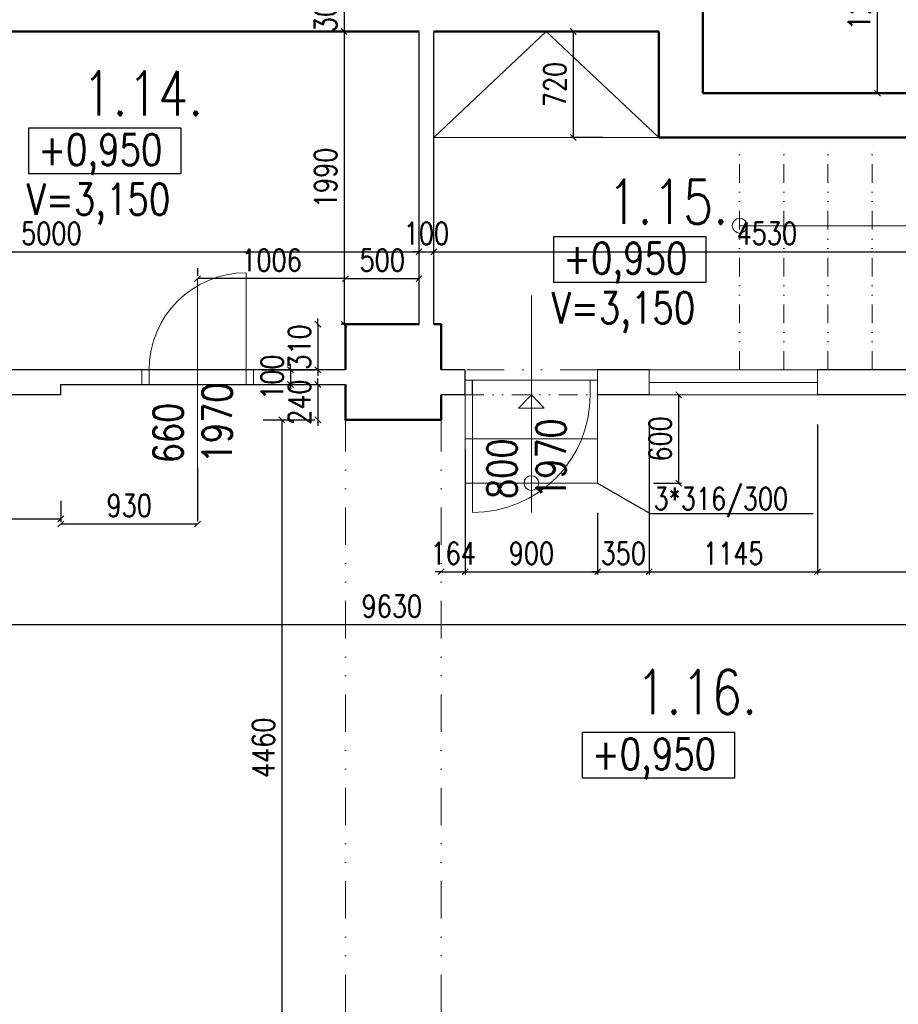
# Model space of a CAD drawing. Header units: millimetres. Extents: x -238874 to 551972, y -298952 to 658415.
# Tile 103 of 256: x 19723 to 25697, y 76656 to 83351. Entities that reach past the tile are written whole.
import ezdxf

# ---------------------------------------------------------------- set-up
doc = ezdxf.new("R2010")
doc.units = ezdxf.units.MM
doc.header["$LTSCALE"] = 20
doc.linetypes.add('DIVIDE', pattern=[31.75, 12.7, -6.35, 0, -6.35, 0, -6.35])
doc.linetypes.add('DIVIDE2', pattern=[15.875, 6.35, -3.175, 0, -3.175, 0, -3.175])
for name, color, linetype in [('CZ', 255, 'Continuous'), ('KOTY', 8, 'Continuous'), ('ZDP', 50, 'Continuous')]:
    doc.layers.add(name, color=color, linetype=linetype)
doc.layers.add('NOSNÉ', color=8, linetype='Continuous', lineweight=50)
doc.layers.add('PRUCHODY', color=7, linetype='Continuous', lineweight=18)
doc.styles.add('SIMPLEX', font='SIMPLEX.shx', dxfattribs={"width": 0.8, "bigfont": 'CAD13.shx'})
doc.styles.get("Standard").update_dxf_attribs({"font": 'simplex.shx', "width": 0.8})
doc.dimstyles.new('CKA', dxfattribs={"dimtxt": 200, "dimasz": 40, "dimexe": 20, "dimexo": 0.2, "dimgap": 50, "dimtad": 1, "dimdec": 0, "dimrnd": 1, "dimzin": 0, "dimdsep": 46, "dimtxsty": 'Standard', "dimblk1": 'OBLIQUE', "dimblk2": 'OBLIQUE', "dimsah": 1, "dimcen": 0.09, "dimclrd": 253, "dimclre": 253, "dimclrt": 253, "dimadec": 0, "dimazin": 0, "dimtfac": 1, "dimtdec": 0, "dimtix": 1, "dimtmove": 2, "dimatfit": 3, "dimfxl": 1, "dimtolj": 1, "dimtzin": 0, "dimarcsym": 0})

# ---------------------------------------------------------------- blocks, each defined once
blk = doc.blocks.new('_OBLIQUE')
at = {"color": 0, "linetype": 'ByBlock'}
blk.add_line((-0.5, -0.5), (0.5, 0.5), dxfattribs=at)
blk = doc.blocks.new('*D485')
at = {"layer": 'DEFPOINTS', "color": 0, "transparency": 16777216}
for p in [(21515.1, 80630), (21505.1, 76170), (21515.1, 76170)]:
    blk.add_point(p, dxfattribs=at)
at = {"layer": 'KOTY', "lineweight": -2, "transparency": 16777216}
for p, q in [((21505.1, 80630), (21505.1, 76170)), ((21134.3, 76170), (21485.1, 76170))]:
    blk.add_line(p, q, dxfattribs=at)
at = {"layer": 'KOTY', "lineweight": -2, "transparency": 16777216, "xscale": 40, "yscale": 40, "zscale": 40}
for p, rotation in [((21505.1, 80630), 90), ((21505.1, 76170), 270)]:
    blk.add_blockref('_OBLIQUE', p, dxfattribs=dict(at, rotation=rotation))
at = {"layer": 'KOTY', "transparency": 16777216, "insert": (21380.1, 78400), "char_height": 150, "attachment_point": 5, "rotation": 90, "style": 'SIMPLEX'}
blk.add_mtext('\\A1;4460', dxfattribs=at)
blk = doc.blocks.new('*D522')
at = {"layer": 'DEFPOINTS', "color": 0, "transparency": 16777216}
for p in [(17438, 80460.2), (20002.3, 80460.2), (20002.3, 79957.2)]:
    blk.add_point(p, dxfattribs=at)
at = {"layer": 'KOTY', "lineweight": -2, "transparency": 16777216}
for p, q in [((20002.3, 80079.4), (20002.3, 79937.2)), ((17438, 79957.2), (20002.3, 79957.2))]:
    blk.add_line(p, q, dxfattribs=at)
at = {"layer": 'KOTY', "lineweight": -2, "transparency": 16777216, "xscale": 40, "yscale": 40, "zscale": 40, "rotation": 180}
blk.add_blockref('_OBLIQUE', (17438, 79957.2), dxfattribs=at)
at = {"layer": 'KOTY', "lineweight": -2, "transparency": 16777216, "xscale": 40, "yscale": 40, "zscale": 40}
blk.add_blockref('_OBLIQUE', (20002.3, 79957.2), dxfattribs=at)
at = {"layer": 'KOTY', "transparency": 16777216, "insert": (18720.1, 80082.2), "char_height": 150, "attachment_point": 5, "style": 'SIMPLEX'}
blk.add_mtext('\\A1;2564', dxfattribs=at)
blk = doc.blocks.new('*D524')
at = {"layer": 'DEFPOINTS', "color": 0, "transparency": 16777216}
for p in [(27068, 79237.5), (27068, 78670), (17438, 78555)]:
    blk.add_point(p, dxfattribs=at)
at = {"layer": 'KOTY', "lineweight": -2, "transparency": 16777216}
for p, q in [((17438, 79237.5), (27068, 79237.5)), ((27068, 79050.8), (27068, 79257.5))]:
    blk.add_line(p, q, dxfattribs=at)
at = {"layer": 'KOTY', "lineweight": -2, "transparency": 16777216, "xscale": 40, "yscale": 40, "zscale": 40, "rotation": 180}
blk.add_blockref('_OBLIQUE', (17438, 79237.5), dxfattribs=at)
at = {"layer": 'KOTY', "lineweight": -2, "transparency": 16777216, "xscale": 40, "yscale": 40, "zscale": 40}
blk.add_blockref('_OBLIQUE', (27068, 79237.5), dxfattribs=at)
at = {"layer": 'KOTY', "transparency": 16777216, "insert": (22253, 79362.5), "char_height": 150, "attachment_point": 5, "style": 'SIMPLEX'}
blk.add_mtext('\\A1;9630', dxfattribs=at)
blk = doc.blocks.new('*D525')
at = {"layer": 'DEFPOINTS', "color": 0, "transparency": 16777216}
for p in [(22438, 81773), (17438, 81540), (22438, 81280)]:
    blk.add_point(p, dxfattribs=at)
at = {"layer": 'KOTY', "lineweight": -2, "transparency": 16777216}
for p, q in [((17438, 81773), (22438, 81773)), ((22438, 81660.8), (22438, 81793))]:
    blk.add_line(p, q, dxfattribs=at)
at = {"layer": 'KOTY', "lineweight": -2, "transparency": 16777216, "xscale": 40, "yscale": 40, "zscale": 40, "rotation": 180}
blk.add_blockref('_OBLIQUE', (17438, 81773), dxfattribs=at)
at = {"layer": 'KOTY', "lineweight": -2, "transparency": 16777216, "xscale": 40, "yscale": 40, "zscale": 40}
blk.add_blockref('_OBLIQUE', (22438, 81773), dxfattribs=at)
at = {"layer": 'KOTY', "transparency": 16777216, "insert": (19938, 81898), "char_height": 150, "attachment_point": 5, "style": 'SIMPLEX'}
blk.add_mtext('\\A1;5000', dxfattribs=at)
blk = doc.blocks.new('*D552')
at = {"layer": 'DEFPOINTS', "color": 0, "transparency": 16777216}
for p in [(24002.3, 80979.3), (25146.8, 80979.3), (25146.8, 79597.4)]:
    blk.add_point(p, dxfattribs=at)
at = {"layer": 'KOTY', "lineweight": -2, "transparency": 16777216}
for p, q in [((25146.8, 80598.5), (25146.8, 79577.4)), ((24002.3, 79597.4), (25146.8, 79597.4))]:
    blk.add_line(p, q, dxfattribs=at)
at = {"layer": 'KOTY', "lineweight": -2, "transparency": 16777216, "xscale": 40, "yscale": 40, "zscale": 40, "rotation": 180}
blk.add_blockref('_OBLIQUE', (24002.3, 79597.4), dxfattribs=at)
at = {"layer": 'KOTY', "lineweight": -2, "transparency": 16777216, "xscale": 40, "yscale": 40, "zscale": 40}
blk.add_blockref('_OBLIQUE', (25146.8, 79597.4), dxfattribs=at)
at = {"layer": 'KOTY', "transparency": 16777216, "insert": (24574.5, 79722.4), "char_height": 150, "attachment_point": 5, "style": 'SIMPLEX'}
blk.add_mtext('\\A1;1145', dxfattribs=at)
blk = doc.blocks.new('*D553')
at = {"layer": 'DEFPOINTS', "color": 0, "transparency": 16777216}
for p in [(24368, 84120), (25555.6, 84120), (24368, 82850)]:
    blk.add_point(p, dxfattribs=at)
at = {"layer": 'KOTY', "lineweight": -2, "transparency": 16777216}
for p, q in [((24748.7, 84120), (25575.6, 84120)), ((25555.6, 82850), (25555.6, 84120))]:
    blk.add_line(p, q, dxfattribs=at)
at = {"layer": 'KOTY', "lineweight": -2, "transparency": 16777216, "xscale": 40, "yscale": 40, "zscale": 40}
for p, rotation in [((25555.6, 84120), 90), ((25555.6, 82850), 270)]:
    blk.add_blockref('_OBLIQUE', p, dxfattribs=dict(at, rotation=rotation))
at = {"layer": 'KOTY', "transparency": 16777216, "insert": (25430.6, 83485), "char_height": 150, "attachment_point": 5, "rotation": 90, "style": 'SIMPLEX'}
blk.add_mtext('\\A1;1270', dxfattribs=at)
blk = doc.blocks.new('*D554')
at = {"layer": 'DEFPOINTS', "color": 0, "transparency": 16777216}
for p in [(27068, 82550), (27068, 81773), (22538, 81280)]:
    blk.add_point(p, dxfattribs=at)
at = {"layer": 'KOTY', "lineweight": -2, "transparency": 16777216}
for p, q in [((27068, 82169.3), (27068, 81753)), ((22538, 81773), (27068, 81773))]:
    blk.add_line(p, q, dxfattribs=at)
at = {"layer": 'KOTY', "lineweight": -2, "transparency": 16777216, "xscale": 40, "yscale": 40, "zscale": 40, "rotation": 180}
blk.add_blockref('_OBLIQUE', (22538, 81773), dxfattribs=at)
at = {"layer": 'KOTY', "lineweight": -2, "transparency": 16777216, "xscale": 40, "yscale": 40, "zscale": 40}
blk.add_blockref('_OBLIQUE', (27068, 81773), dxfattribs=at)
at = {"layer": 'KOTY', "transparency": 16777216, "insert": (24803, 81898), "char_height": 150, "attachment_point": 5, "style": 'SIMPLEX'}
blk.add_mtext('\\A1;4530', dxfattribs=at)
blk = doc.blocks.new('*D555')
at = {"layer": 'DEFPOINTS', "color": 0, "transparency": 16777216}
for p in [(24068, 83270), (23486.9, 82550), (24068, 82550)]:
    blk.add_point(p, dxfattribs=at)
at = {"layer": 'KOTY', "lineweight": -2, "transparency": 16777216}
for p, q in [((23486.9, 83270), (23486.9, 82550)), ((23687.2, 82550), (23466.9, 82550))]:
    blk.add_line(p, q, dxfattribs=at)
at = {"layer": 'KOTY', "lineweight": -2, "transparency": 16777216, "xscale": 40, "yscale": 40, "zscale": 40}
for p, rotation in [((23486.9, 83270), 90), ((23486.9, 82550), 270)]:
    blk.add_blockref('_OBLIQUE', p, dxfattribs=dict(at, rotation=rotation))
at = {"layer": 'KOTY', "transparency": 16777216, "insert": (23361.9, 82910), "char_height": 150, "attachment_point": 5, "rotation": 90, "style": 'SIMPLEX'}
blk.add_mtext('\\A1;720', dxfattribs=at)
blk = doc.blocks.new('*D556')
at = {"layer": 'DEFPOINTS', "color": 0, "transparency": 16777216}
for p in [(22438, 81590.3), (21938, 80970), (22438, 80970)]:
    blk.add_point(p, dxfattribs=at)
at = {"layer": 'KOTY', "lineweight": -2, "transparency": 16777216}
for p, q in [((22438, 81350.8), (22438, 81610.3)), ((21938, 81590.3), (22438, 81590.3))]:
    blk.add_line(p, q, dxfattribs=at)
at = {"layer": 'KOTY', "lineweight": -2, "transparency": 16777216, "xscale": 40, "yscale": 40, "zscale": 40, "rotation": 180}
blk.add_blockref('_OBLIQUE', (21938, 81590.3), dxfattribs=at)
at = {"layer": 'KOTY', "lineweight": -2, "transparency": 16777216, "xscale": 40, "yscale": 40, "zscale": 40}
blk.add_blockref('_OBLIQUE', (22438, 81590.3), dxfattribs=at)
at = {"layer": 'KOTY', "transparency": 16777216, "insert": (22188, 81715.3), "char_height": 150, "attachment_point": 5, "style": 'SIMPLEX'}
blk.add_mtext('\\A1;500', dxfattribs=at)
blk = doc.blocks.new('*D557')
at = {"layer": 'DEFPOINTS', "color": 0, "transparency": 16777216}
for p in [(23652.3, 80800), (23652.3, 80200), (24203.1, 80200)]:
    blk.add_point(p, dxfattribs=at)
at = {"layer": 'KOTY', "lineweight": -2, "transparency": 16777216}
for p, q in [((24203.1, 80800), (24203.1, 80200)), ((24033, 80200), (24223.1, 80200))]:
    blk.add_line(p, q, dxfattribs=at)
at = {"layer": 'KOTY', "lineweight": -2, "transparency": 16777216, "xscale": 40, "yscale": 40, "zscale": 40}
for p, rotation in [((24203.1, 80800), 90), ((24203.1, 80200), 270)]:
    blk.add_blockref('_OBLIQUE', p, dxfattribs=dict(at, rotation=rotation))
at = {"layer": 'KOTY', "transparency": 16777216, "insert": (24078.1, 80500), "char_height": 150, "attachment_point": 5, "rotation": 90, "style": 'SIMPLEX'}
blk.add_mtext('\\A1;600', dxfattribs=at)
blk = doc.blocks.new('*D558')
at = {"layer": 'DEFPOINTS', "color": 0, "transparency": 16777216}
for p in [(24002.3, 80979.3), (23652.3, 80379.3), (24002.3, 79597.4)]:
    blk.add_point(p, dxfattribs=at)
at = {"layer": 'KOTY', "lineweight": -2, "transparency": 16777216}
for p, q in [((24002.3, 80598.5), (24002.3, 79577.4)), ((23652.3, 79597.4), (23612.3, 79597.4)), ((23652.3, 79597.4), (24002.3, 79597.4)), ((24002.3, 79597.4), (24042.3, 79597.4))]:
    blk.add_line(p, q, dxfattribs=at)
at = {"layer": 'KOTY', "lineweight": -2, "transparency": 16777216, "xscale": 40, "yscale": 40, "zscale": 40}
blk.add_blockref('_OBLIQUE', (23652.3, 79597.4), dxfattribs=at)
at = {"layer": 'KOTY', "lineweight": -2, "transparency": 16777216, "xscale": 40, "yscale": 40, "zscale": 40, "rotation": 180}
blk.add_blockref('_OBLIQUE', (24002.3, 79597.4), dxfattribs=at)
at = {"layer": 'KOTY', "transparency": 16777216, "insert": (23827.3, 79722.4), "char_height": 150, "attachment_point": 5, "style": 'SIMPLEX'}
blk.add_mtext('\\A1;350', dxfattribs=at)
blk = doc.blocks.new('*D559')
at = {"layer": 'DEFPOINTS', "color": 0, "transparency": 16777216}
for p in [(22752.3, 80809.3), (23652.3, 80379.3), (23652.3, 79597.4)]:
    blk.add_point(p, dxfattribs=at)
at = {"layer": 'KOTY', "lineweight": -2, "transparency": 16777216}
for p, q in [((23652.3, 79998.5), (23652.3, 79577.4)), ((22752.3, 79597.4), (23652.3, 79597.4))]:
    blk.add_line(p, q, dxfattribs=at)
at = {"layer": 'KOTY', "lineweight": -2, "transparency": 16777216, "xscale": 40, "yscale": 40, "zscale": 40, "rotation": 180}
blk.add_blockref('_OBLIQUE', (22752.3, 79597.4), dxfattribs=at)
at = {"layer": 'KOTY', "lineweight": -2, "transparency": 16777216, "xscale": 40, "yscale": 40, "zscale": 40}
blk.add_blockref('_OBLIQUE', (23652.3, 79597.4), dxfattribs=at)
at = {"layer": 'KOTY', "transparency": 16777216, "insert": (23202.3, 79722.4), "char_height": 150, "attachment_point": 5, "style": 'SIMPLEX'}
blk.add_mtext('\\A1;900', dxfattribs=at)
blk = doc.blocks.new('*D560')
at = {"layer": 'DEFPOINTS', "color": 0, "transparency": 16777216}
for p in [(22588, 80809.3), (22752.3, 80809.3), (22752.3, 79597.4)]:
    blk.add_point(p, dxfattribs=at)
at = {"layer": 'KOTY', "lineweight": -2, "transparency": 16777216}
for p, q in [((22752.3, 80428.5), (22752.3, 79577.4)), ((22588, 79597.4), (22548, 79597.4)), ((22588, 79597.4), (22752.3, 79597.4)), ((22752.3, 79597.4), (22792.3, 79597.4))]:
    blk.add_line(p, q, dxfattribs=at)
at = {"layer": 'KOTY', "lineweight": -2, "transparency": 16777216, "xscale": 40, "yscale": 40, "zscale": 40}
blk.add_blockref('_OBLIQUE', (22588, 79597.4), dxfattribs=at)
at = {"layer": 'KOTY', "lineweight": -2, "transparency": 16777216, "xscale": 40, "yscale": 40, "zscale": 40, "rotation": 180}
blk.add_blockref('_OBLIQUE', (22752.3, 79597.4), dxfattribs=at)
at = {"layer": 'KOTY', "transparency": 16777216, "insert": (22670.1, 79722.4), "char_height": 150, "attachment_point": 5, "style": 'SIMPLEX'}
blk.add_mtext('\\A1;164', dxfattribs=at)
blk = doc.blocks.new('*D561')
at = {"layer": 'DEFPOINTS', "color": 0, "transparency": 16777216}
for p in [(21749.9, 80870), (21749.9, 80630), (21759.9, 80630)]:
    blk.add_point(p, dxfattribs=at)
at = {"layer": 'KOTY', "lineweight": -2, "transparency": 16777216}
for p, q in [((21749.9, 80870), (21749.9, 80910)), ((21749.9, 80870), (21749.9, 80630)), ((21379.1, 80630), (21729.9, 80630)), ((21749.9, 80630), (21749.9, 80590))]:
    blk.add_line(p, q, dxfattribs=at)
at = {"layer": 'KOTY', "lineweight": -2, "transparency": 16777216, "xscale": 40, "yscale": 40, "zscale": 40}
for p, rotation in [((21749.9, 80870), 270), ((21749.9, 80630), 90)]:
    blk.add_blockref('_OBLIQUE', p, dxfattribs=dict(at, rotation=rotation))
at = {"layer": 'KOTY', "transparency": 16777216, "insert": (21624.9, 80750), "char_height": 150, "attachment_point": 5, "rotation": 90, "style": 'SIMPLEX'}
blk.add_mtext('\\A1;240', dxfattribs=at)
blk = doc.blocks.new('*D562')
at = {"layer": 'DEFPOINTS', "color": 0, "transparency": 16777216}
for p in [(21564.3, 80970), (21564.3, 80870), (21564.3, 80870)]:
    blk.add_point(p, dxfattribs=at)
at = {"layer": 'KOTY', "lineweight": -2, "transparency": 16777216}
for p, q in [((21564.3, 80970), (21564.3, 81010)), ((21564.3, 80970), (21564.3, 80870)), ((21183.5, 80870), (21544.3, 80870)), ((21564.3, 80870), (21564.3, 80830))]:
    blk.add_line(p, q, dxfattribs=at)
at = {"layer": 'KOTY', "lineweight": -2, "transparency": 16777216, "xscale": 40, "yscale": 40, "zscale": 40}
for p, rotation in [((21564.3, 80970), 270), ((21564.3, 80870), 90)]:
    blk.add_blockref('_OBLIQUE', p, dxfattribs=dict(at, rotation=rotation))
at = {"layer": 'KOTY', "transparency": 16777216, "insert": (21439.3, 80920), "char_height": 150, "attachment_point": 5, "rotation": 90, "style": 'SIMPLEX'}
blk.add_mtext('\\A1;100', dxfattribs=at)
blk = doc.blocks.new('*D563')
at = {"layer": 'DEFPOINTS', "color": 0, "transparency": 16777216}
for p in [(22259.9, 81280), (21749.9, 80970), (21749.9, 80970)]:
    blk.add_point(p, dxfattribs=at)
at = {"layer": 'KOTY', "lineweight": -2, "transparency": 16777216}
for p, q in [((21749.9, 81280), (21749.9, 81320)), ((21749.9, 81280), (21749.9, 80970)), ((21369.1, 80970), (21729.9, 80970)), ((21749.9, 80970), (21749.9, 80930))]:
    blk.add_line(p, q, dxfattribs=at)
at = {"layer": 'KOTY', "lineweight": -2, "transparency": 16777216, "xscale": 40, "yscale": 40, "zscale": 40}
for p, rotation in [((21749.9, 81280), 270), ((21749.9, 80970), 90)]:
    blk.add_blockref('_OBLIQUE', p, dxfattribs=dict(at, rotation=rotation))
at = {"layer": 'KOTY', "transparency": 16777216, "insert": (21624.9, 81125), "char_height": 150, "attachment_point": 5, "rotation": 90, "style": 'SIMPLEX'}
blk.add_mtext('\\A1;310', dxfattribs=at)
blk = doc.blocks.new('*D564')
at = {"layer": 'DEFPOINTS', "color": 0, "transparency": 16777216}
for p in [(22438, 83270), (21928, 81280), (22438, 81280)]:
    blk.add_point(p, dxfattribs=at)
at = {"layer": 'KOTY', "lineweight": -2, "transparency": 16777216}
for p, q in [((21928, 83270), (21928, 81280)), ((22057.2, 81280), (21908, 81280))]:
    blk.add_line(p, q, dxfattribs=at)
at = {"layer": 'KOTY', "lineweight": -2, "transparency": 16777216, "xscale": 40, "yscale": 40, "zscale": 40}
for p, rotation in [((21928, 83270), 90), ((21928, 81280), 270)]:
    blk.add_blockref('_OBLIQUE', p, dxfattribs=dict(at, rotation=rotation))
at = {"layer": 'KOTY', "transparency": 16777216, "insert": (21803, 82275), "char_height": 150, "attachment_point": 5, "rotation": 90, "style": 'SIMPLEX'}
blk.add_mtext('\\A1;1990', dxfattribs=at)
blk = doc.blocks.new('*D565')
at = {"layer": 'DEFPOINTS', "color": 0, "transparency": 16777216}
for p in [(21928, 83570), (21928, 83270), (22438, 83270)]:
    blk.add_point(p, dxfattribs=at)
at = {"layer": 'KOTY', "lineweight": -2, "transparency": 16777216}
for p, q in [((21928, 83570), (21928, 83610)), ((21928, 83570), (21928, 83270)), ((22057.2, 83270), (21908, 83270)), ((21928, 83270), (21928, 83230))]:
    blk.add_line(p, q, dxfattribs=at)
at = {"layer": 'KOTY', "lineweight": -2, "transparency": 16777216, "xscale": 40, "yscale": 40, "zscale": 40}
for p, rotation in [((21928, 83570), 270), ((21928, 83270), 90)]:
    blk.add_blockref('_OBLIQUE', p, dxfattribs=dict(at, rotation=rotation))
at = {"layer": 'KOTY', "transparency": 16777216, "insert": (21803, 83420), "char_height": 150, "attachment_point": 5, "rotation": 90, "style": 'SIMPLEX'}
blk.add_mtext('\\A1;300', dxfattribs=at)
blk = doc.blocks.new('*D566')
at = {"layer": 'DEFPOINTS', "color": 0, "transparency": 16777216}
for p in [(22538, 81773), (22438, 81280), (22538, 81280)]:
    blk.add_point(p, dxfattribs=at)
at = {"layer": 'KOTY', "lineweight": -2, "transparency": 16777216}
for p, q in [((22438, 81773), (22398, 81773)), ((22438, 81773), (22538, 81773)), ((22538, 81660.8), (22538, 81793)), ((22538, 81773), (22578, 81773))]:
    blk.add_line(p, q, dxfattribs=at)
at = {"layer": 'KOTY', "lineweight": -2, "transparency": 16777216, "xscale": 40, "yscale": 40, "zscale": 40}
blk.add_blockref('_OBLIQUE', (22438, 81773), dxfattribs=at)
at = {"layer": 'KOTY', "lineweight": -2, "transparency": 16777216, "xscale": 40, "yscale": 40, "zscale": 40, "rotation": 180}
blk.add_blockref('_OBLIQUE', (22538, 81773), dxfattribs=at)
at = {"layer": 'KOTY', "transparency": 16777216, "insert": (22488, 81898), "char_height": 150, "attachment_point": 5, "style": 'SIMPLEX'}
blk.add_mtext('\\A1;100', dxfattribs=at)
blk = doc.blocks.new('*D567')
at = {"layer": 'DEFPOINTS', "color": 0, "transparency": 16777216}
for p in [(20002.3, 80460.2), (20932.3, 79922.2), (20932.3, 79922.2)]:
    blk.add_point(p, dxfattribs=at)
at = {"layer": 'KOTY', "lineweight": -2, "transparency": 16777216}
for p, q in [((20932.3, 80303), (20932.3, 79942.2)), ((20002.3, 79922.2), (20932.3, 79922.2))]:
    blk.add_line(p, q, dxfattribs=at)
at = {"layer": 'KOTY', "lineweight": -2, "transparency": 16777216, "xscale": 40, "yscale": 40, "zscale": 40, "rotation": 180}
blk.add_blockref('_OBLIQUE', (20002.3, 79922.2), dxfattribs=at)
at = {"layer": 'KOTY', "lineweight": -2, "transparency": 16777216, "xscale": 40, "yscale": 40, "zscale": 40}
blk.add_blockref('_OBLIQUE', (20932.3, 79922.2), dxfattribs=at)
at = {"layer": 'KOTY', "transparency": 16777216, "insert": (20467.3, 80047.2), "char_height": 150, "attachment_point": 5, "style": 'SIMPLEX'}
blk.add_mtext('\\A1;930', dxfattribs=at)
blk = doc.blocks.new('*D568')
at = {"layer": 'DEFPOINTS', "color": 0, "transparency": 16777216}
for p in [(20932.3, 81590.3), (20932.3, 81280), (21938, 81280)]:
    blk.add_point(p, dxfattribs=at)
at = {"layer": 'KOTY', "lineweight": -2, "transparency": 16777216}
for p, q in [((20932.3, 81660.8), (20932.3, 81610.3)), ((21938, 81590.3), (20932.3, 81590.3))]:
    blk.add_line(p, q, dxfattribs=at)
at = {"layer": 'KOTY', "lineweight": -2, "transparency": 16777216, "xscale": 40, "yscale": 40, "zscale": 40, "rotation": 180}
blk.add_blockref('_OBLIQUE', (20932.3, 81590.3), dxfattribs=at)
at = {"layer": 'KOTY', "lineweight": -2, "transparency": 16777216, "xscale": 40, "yscale": 40, "zscale": 40}
blk.add_blockref('_OBLIQUE', (21938, 81590.3), dxfattribs=at)
at = {"layer": 'KOTY', "transparency": 16777216, "insert": (21435.1, 81715.3), "char_height": 150, "attachment_point": 5, "style": 'SIMPLEX'}
blk.add_mtext('\\A1;1006', dxfattribs=at)
blk = doc.blocks.new('*D576')
at = {"layer": 'DEFPOINTS', "color": 0, "transparency": 16777216}
for p in [(25146.8, 80979.3), (27068, 80979.3), (27068, 79597.4)]:
    blk.add_point(p, dxfattribs=at)
at = {"layer": 'KOTY', "lineweight": -2, "transparency": 16777216}
for p, q in [((27068, 80598.5), (27068, 79577.4)), ((25146.8, 79597.4), (27068, 79597.4))]:
    blk.add_line(p, q, dxfattribs=at)
at = {"layer": 'KOTY', "lineweight": -2, "transparency": 16777216, "xscale": 40, "yscale": 40, "zscale": 40, "rotation": 180}
blk.add_blockref('_OBLIQUE', (25146.8, 79597.4), dxfattribs=at)
at = {"layer": 'KOTY', "lineweight": -2, "transparency": 16777216, "xscale": 40, "yscale": 40, "zscale": 40}
blk.add_blockref('_OBLIQUE', (27068, 79597.4), dxfattribs=at)
at = {"layer": 'KOTY', "transparency": 16777216, "insert": (26107.4, 79722.4), "char_height": 150, "attachment_point": 5, "style": 'SIMPLEX'}
blk.add_mtext('\\A1;1921', dxfattribs=at)

msp = doc.modelspace()

# ---------------------------------------------------------------- linework, layer by layer
at = {"layer": 'CZ', "color": 7}
for points in [[(19785.27, 82614.436), (20818.754, 82614.436), (20818.754, 82301.966), (19785.27, 82301.966)], [(23354.982, 81876.577), (24388.466, 81876.577), (24388.466, 81564.106), (23354.982, 81564.106)], [(23550.33, 78505.736), (24583.813, 78505.736), (24583.813, 78193.266), (23550.33, 78193.266)]]:
    msp.add_lwpolyline(points, close=True, dxfattribs=at)
at = {"layer": 'KOTY'}
for p, q in [((23652.261, 80200.047), (24008.509, 79993.684)), ((24008.509, 79993.684), (25117.486, 79993.684))]:
    msp.add_line(p, q, dxfattribs=at)
at = {"layer": 'NOSNÉ'}
for p, q in [((24367.962, 82850.047), (24367.962, 83570.047)), ((22437.962, 83270.047), (17437.962, 83270.047)), ((24067.962, 83270.047), (22537.962, 83270.047)), ((24067.962, 82550.047), (24067.962, 83270.047)), ((27067.962, 82850.047), (24367.962, 82850.047)), ((27067.962, 82550.047), (24067.962, 82550.047)), ((22437.962, 81280.047), (21937.962, 81280.047)), ((22587.962, 81280.047), (22537.962, 81280.047)), ((21937.962, 80800.047), (21937.962, 80630.047)), ((22587.962, 80630.047), (21937.962, 80630.047))]:
    msp.add_line(p, q, dxfattribs=at)
for points in [[(22437.962, 81280.047), (21937.962, 81280.047), (21937.962, 80970.047)], [(22587.962, 80970.047), (22587.962, 81280.047), (22537.962, 81280.047)], [(21937.962, 80870.047), (21937.962, 80630.047), (22587.962, 80630.047), (22587.962, 80800.047)]]:
    msp.add_lwpolyline(points, dxfattribs=at)
at = {"layer": 'PRUCHODY'}
for p, q in [((22537.962, 82550.047), (23302.962, 83270.047)), ((23302.962, 83270.047), (24067.962, 82550.047)), ((24067.962, 82550.047), (22537.962, 82550.047)), ((24067.962, 82550.047), (22537.962, 82550.047)), ((26004.038, 81950.047), (24617.962, 81950.047)), ((21262.261, 80870.047), (21262.261, 81630.047)), ((20932.261, 80242.824), (20932.261, 81590.281)), ((23202.261, 80000.047), (23202.261, 81475.25)), ((20552.261, 80870.047), (20552.261, 80970.047)), ((20602.261, 80970.047), (20602.261, 80870.047)), ((21262.261, 80870.047), (21262.261, 80970.047)), ((21312.261, 80870.047), (21312.261, 80970.047)), ((23652.261, 80800.047), (23652.261, 80970.047)), ((24002.261, 80970.047), (25146.828, 80970.047)), ((24002.261, 80800.047), (24002.261, 80970.047)), ((25146.828, 80800.047), (25146.828, 80970.047)), ((23652.261, 80900.047), (22752.261, 80900.047)), ((23602.261, 80800.047), (23602.261, 80900.047)), ((24002.261, 80885.047), (25146.828, 80885.047)), ((22752.261, 80800.047), (22752.261, 80200.047)), ((22802.261, 80800.047), (22802.261, 80000.047)), ((23202.261, 80800.047), (23114.915, 80710.167)), ((23202.261, 80800.047), (23289.608, 80710.167)), ((23652.261, 80800.047), (23652.261, 80200.047)), ((25146.828, 80800.047), (24002.261, 80800.047)), ((23114.915, 80710.167), (23202.261, 80710.167)), ((23289.608, 80710.167), (23202.261, 80710.167)), ((23652.261, 80500.047), (22752.261, 80500.047)), ((23652.261, 80200.047), (22752.261, 80200.047))]:
    msp.add_line(p, q, dxfattribs=at)
at = {"layer": 'PRUCHODY', "linetype": 'DIVIDE2'}
for p, q in [((24617.962, 80970.047), (24617.962, 82550.047)), ((24917.962, 80970.047), (24917.962, 82550.047)), ((25217.962, 80970.047), (25217.962, 82550.047)), ((25517.962, 80970.047), (25517.962, 82550.047)), ((22752.261, 80800.047), (23652.261, 80800.047))]:
    msp.add_line(p, q, dxfattribs=at)
at = {"layer": 'PRUCHODY', "linetype": 'DIVIDE'}
for p, q in [((23652.261, 80970.047), (22752.261, 80970.047)), ((21937.962, 65170.047), (21937.962, 80800.047)), ((22587.962, 65170.047), (22587.962, 80800.047))]:
    msp.add_line(p, q, dxfattribs=at)
at = {"layer": 'PRUCHODY'}
for centre in [(24617.962, 81950.047), (23202.261, 80200.047)]:
    msp.add_circle(centre, 50, dxfattribs=at)
for centre, radius, start, end in [((21262.261, 80970.047), 660, 90, 180), ((22802.261, 80800.047), 800, 270, 0)]:
    msp.add_arc(centre, radius, start, end, dxfattribs=at)
at = {"layer": 'ZDP'}
for p, q in [((22437.962, 81280.047), (22437.962, 83270.047)), ((22537.962, 81280.047), (22537.962, 83270.047)), ((21937.962, 80970.047), (17437.962, 80970.047)), ((22752.261, 80970.047), (22587.962, 80970.047)), ((22752.261, 80800.047), (22752.261, 80970.047)), ((24002.261, 80970.047), (23652.261, 80970.047)), ((27067.962, 80970.047), (25146.828, 80970.047)), ((22802.261, 80800.047), (22802.261, 80900.047)), ((20002.261, 80800.047), (20002.261, 80870.047)), ((20002.261, 80870.047), (21937.962, 80870.047)), ((20002.261, 80800.047), (17437.962, 80800.047)), ((22752.261, 80800.047), (22587.962, 80800.047)), ((24002.261, 80800.047), (23652.261, 80800.047)), ((27067.962, 80800.047), (25146.828, 80800.047))]:
    msp.add_line(p, q, dxfattribs=at)

# ---------------------------------------------------------------- texts
at = {"layer": 'CZ', "color": 6, "linetype": 'Continuous', "lineweight": 30, "char_height": 300, "width": 1830.1, "attachment_point": 1}
for s, insert in [('1.14.', (20148.601, 83000.069)), ('1.15.', (23718.314, 82262.502)), ('1.16.', (23913.661, 78929.417))]:
    msp.add_mtext(s, dxfattribs=dict(at, insert=insert))
at = {"layer": 'CZ', "color": 7, "char_height": 212.5, "attachment_point": 1}
for s, insert, width in [('+0,950', (19848.159, 82573.233), 1666.9), ('V=3,150', (19770.172, 82236.2), 3214.5), ('+0,950', (23417.871, 81835.373), 1666.9), ('V=3,150', (23339.884, 81498.34), 3214.5), ('+0,950', (23613.219, 78464.533), 1666.9)]:
    msp.add_mtext(s, dxfattribs=dict(at, insert=insert, width=width))
at = {"layer": 'CZ', "color": 7, "char_height": 200, "width": 921.6, "attachment_point": 1, "rotation": 90}
for s, insert in [('660\\P1970', (20631.972, 80334.533)), ('800\\P1970', (22901.972, 80091.756))]:
    msp.add_mtext(s, dxfattribs=dict(at, insert=insert))
at = {"layer": 'KOTY', "insert": (24032.593, 80169.196), "char_height": 150, "width": 1114.3, "attachment_point": 1}
msp.add_mtext('3*316/300', dxfattribs=at)

# ---------------------------------------------------------------- dimensions: what is measured, and where the dimension line sits
at = {"layer": 'KOTY'}
for base, p1, p2, angle, text, picture, middle in [((25555.629, 84120.047), (24367.962, 82850.047), (24367.962, 84120.047), 270, '1270', '*D553', (25430.629, 83485.047)), ((21927.962, 83270.047), (21927.962, 83570.047), (22437.962, 83270.047), 270, '300', '*D565', (21802.962, 83420.047)), ((21927.962, 81280.047), (22437.962, 83270.047), (22437.962, 81280.047), 270, '1990', '*D564', (21802.962, 82275.047)), ((23486.865, 82550.047), (24067.962, 83270.047), (24067.962, 82550.047), 90, '720', '*D555', (23361.865, 82910.047)), ((21749.907, 80970.047), (22259.907, 81280.047), (21749.907, 80970.047), 270, '310', '*D563', (21624.907, 81125.047)), ((21564.293, 80870.047), (21564.293, 80970.047), (21564.293, 80870.047), 270, '100', '*D562', (21439.293, 80920.047)), ((21749.907, 80630.047), (21749.907, 80870.047), (21759.907, 80630.047), 270, '240', '*D561', (21624.907, 80750.047)), ((24002.261, 79597.391), (23652.261, 80379.304), (24002.261, 80979.304), 180, '350', '*D558', (23827.261, 79722.391)), ((25146.828, 79597.391), (24002.261, 80979.304), (25146.828, 80979.304), 180, '1145', '*D552', (24574.545, 79722.391)), ((27067.962, 79597.391), (25146.828, 80979.304), (27067.962, 80979.304), 180, '1921', '*D576', (26107.395, 79722.391)), ((22752.261, 79597.391), (22587.962, 80809.304), (22752.261, 80809.304), 180, '164', '*D560', (22670.112, 79722.391)), ((23652.261, 79597.391), (22752.261, 80809.304), (23652.261, 80379.304), 180, '900', '*D559', (23202.261, 79722.391)), ((24203.145, 80200.047), (23652.261, 80800.047), (23652.261, 80200.047), 270, '600', '*D557', (24078.145, 80500.047)), ((21505.063, 76170.047), (21515.063, 80630.047), (21515.063, 76170.047), 270, '4460', '*D485', (21380.063, 78400.047)), ((20002.261, 79957.223), (17437.962, 80460.192), (20002.261, 80460.192), 180, '2564', '*D522', (18720.112, 80082.223)), ((20932.261, 79922.223), (20002.261, 80460.192), (20932.261, 79922.223), 180, '930', '*D567', (20467.261, 80047.223))]:
    dim = msp.add_linear_dim(base=base, p1=p1, p2=p2, angle=angle, text=text, dimstyle='CKA', override={"dimtxt": 150, "dimexo": 380.774374, "dimtxsty": 'SIMPLEX', "dimse1": 1, "dimclrd": 256, "dimclre": 256, "dimclrt": 256}, dxfattribs=at)
    dim.commit()
    dim.dimension.update_dxf_attribs({"geometry": picture, "text_midpoint": middle})
for base, p1, p2, text, picture, middle in [((27067.962, 81773.038), (22537.962, 81280.047), (27067.962, 82550.047), '4530', '*D554', (24802.962, 81898.038)), ((22437.962, 81773.038), (17437.962, 81540.047), (22437.962, 81280.047), '5000', '*D525', (19937.962, 81898.038)), ((22537.962, 81773.038), (22437.962, 81280.047), (22537.962, 81280.047), '100', '*D566', (22487.962, 81898.038)), ((20932.261, 81590.281), (21937.962, 81280.047), (20932.261, 81280.047), '1006', '*D568', (21435.112, 81715.281)), ((22437.962, 81590.281), (21937.962, 80970.047), (22437.962, 80970.047), '500', '*D556', (22187.962, 81715.281)), ((27067.962, 79237.547), (17437.962, 78555.047), (27067.962, 78670.047), '9630', '*D524', (22252.962, 79362.547))]:
    dim = msp.add_linear_dim(base=base, p1=p1, p2=p2, text=text, dimstyle='CKA', override={"dimtxt": 150, "dimexo": 380.774374, "dimtxsty": 'SIMPLEX', "dimse1": 1, "dimclrd": 256, "dimclre": 256, "dimclrt": 256}, dxfattribs=at)
    dim.commit()
    dim.dimension.update_dxf_attribs({"geometry": picture, "text_midpoint": middle})

doc.saveas('drawing.dxf')
